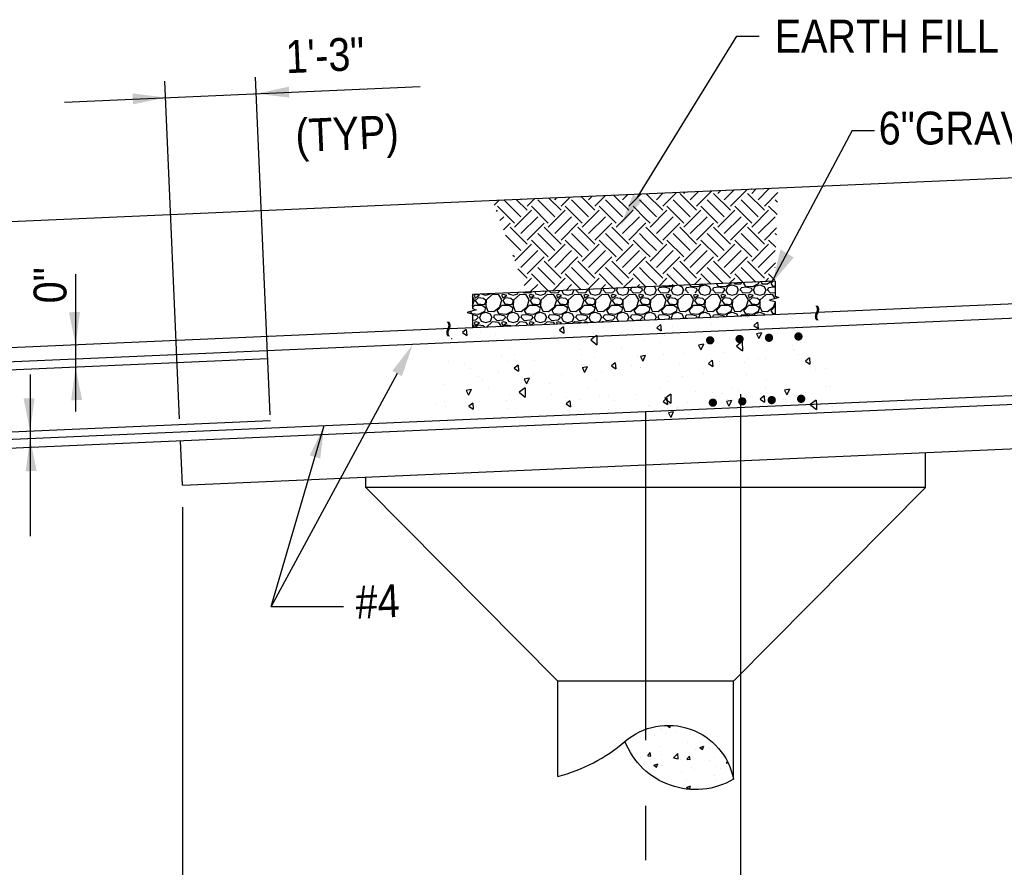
# Model space of a CAD drawing. Extents: x -485 to 3250, y 147 to 2833.
# Tile 6 of 34: x 428 to 787, y 610 to 919. Entities that reach past the tile are written whole.
import ezdxf

# ---------------------------------------------------------------- set-up
doc = ezdxf.new("R2010")
doc.units = 0
doc.header["$LTSCALE"] = 96
doc.header["$MEASUREMENT"] = 0
doc.linetypes.add('CENTER', pattern=[2, 1.25, -0.25, 0.25, -0.25])
doc.layers.get('0').update_dxf_attribs({"color": 2, "linetype": 'CONTINUOUS'})
for name, color, linetype in [('101', 1, 'CONTINUOUS'), ('102', 2, 'CONTINUOUS'), ('103', 2, 'CONTINUOUS'), ('104', 4, 'CONTINUOUS'), ('105', 5, 'CONTINUOUS'), ('TEXT', 2, 'CONTINUOUS')]:
    doc.layers.add(name, color=color, linetype=linetype)
doc.styles.add('SX-FRAC', font='SX-FRAC.shx', dxfattribs={"width": 0.9, "height": 1.322835})

# ---------------------------------------------------------------- blocks, each defined once
blk = doc.blocks.new('*X11')
at = {"color": 0}
for p, q in [((1273.86, 558.69), (1273.86, 558.69)), ((1274.33, 557.9), (1274.33, 557.9)), ((1276.42, 559.69), (1276.59, 559.76)), ((1276.42, 559.69), (1277.41, 559.02)), ((1277.41, 559.02), (1277.66, 559.74)), ((1285, 557.45), (1285, 557.45)), ((1263.96, 554.79), (1263.96, 554.79)), ((1266.83, 555.39), (1266.83, 555.39)), ((1271.83, 556.05), (1271.83, 556.05)), ((1275.62, 556.8), (1275.62, 556.8)), ((1279.41, 557.05), (1279.41, 557.05)), ((1263.23, 550.53), (1263.23, 550.53)), ((1273.62, 552.03), (1273.62, 552.03)), ((1283.89, 553.44), (1283.89, 553.44)), ((1286.78, 550.82), (1286.78, 550.82)), ((1288.36, 551.64), (1289.76, 552.17)), ((1288.36, 551.64), (1289.35, 550.97)), ((1289.35, 550.96), (1289.76, 552.17)), ((1291.78, 551.48), (1291.78, 551.48)), ((1266.57, 548.16), (1266.57, 548.16)), ((1269.29, 548.64), (1270.25, 549.79)), ((1269.29, 548.64), (1270.49, 548.54)), ((1270.49, 548.53), (1270.25, 549.79)), ((1270.43, 547.69), (1270.43, 547.69)), ((1271.59, 547.79), (1271.59, 547.79)), ((1274.15, 549.16), (1274.15, 549.16)), ((1278.7, 547.85), (1280.25, 549.48)), ((1278.7, 547.85), (1280.47, 547.58)), ((1280.47, 547.58), (1280.25, 549.48)), ((1281.11, 547.23), (1281.11, 547.23)), ((1283.26, 549.8), (1283.26, 549.8)), ((1283.63, 547.39), (1284.6, 548.53)), ((1283.63, 547.39), (1284.83, 547.28)), ((1283.64, 546.78), (1283.64, 546.78)), ((1284.83, 547.28), (1284.6, 548.53)), ((1291.79, 546.78), (1291.79, 546.78)), ((1293.75, 548.06), (1293.75, 548.06)), ((1297.98, 546.13), (1298.37, 546.6)), ((1271.55, 545.19), (1272.95, 545.72)), ((1271.55, 545.19), (1272.55, 544.51)), ((1272.55, 544.51), (1272.95, 545.72)), ((1273.37, 545.37), (1273.37, 545.37)), ((1274.65, 545), (1274.65, 545)), ((1281.51, 542.93), (1281.51, 542.93)), ((1285.33, 544.55), (1285.33, 544.55)), ((1286.52, 543.59), (1286.52, 543.59)), ((1294.1, 544.59), (1294.1, 544.59)), ((1296, 544.1), (1296, 544.1)), ((1297.98, 546.13), (1298.63, 546.07)), ((1283.4, 540.12), (1283.4, 540.12)), ((1293.5, 541.4), (1293.5, 541.4)), ((1294.1, 539.87), (1294.1, 539.87)), ((1282.43, 537.86), (1282.43, 537.86)), ((1283.49, 537.13), (1284.89, 537.67)), ((1283.49, 537.13), (1284.49, 536.46)), ((1284.49, 536.46), (1284.89, 537.67)), ((1287.81, 536.62), (1287.81, 536.62)), ((1288.83, 536.7), (1288.83, 536.7))]:
    blk.add_line(p, q, dxfattribs=at)
blk = doc.blocks.new('*X13')
at = {"color": 0}
for p, q in [((1252.85, 1764.51), (1256.74, 1768.4)), ((1265.23, 1762.97), (1259.67, 1768.53)), ((1262.91, 1766.84), (1264.82, 1768.75)), ((1265.23, 1764.51), (1269.68, 1768.96)), ((1277.6, 1762.97), (1271.53, 1769.04)), ((1275.28, 1766.84), (1277.76, 1769.32)), ((1277.6, 1764.51), (1282.62, 1769.53)), ((1289.98, 1762.97), (1283.79, 1769.16)), ((1285.34, 1769.16), (1285.85, 1769.67)), ((1287.66, 1766.84), (1290.7, 1769.88)), ((1289.98, 1764.51), (1295.56, 1770.09)), ((1302.35, 1762.97), (1296.17, 1769.16)), ((1297.71, 1769.16), (1298.79, 1770.23)), ((1300.03, 1766.84), (1303.64, 1770.45)), ((1302.35, 1764.51), (1308.49, 1770.66)), ((1314.73, 1762.97), (1308.54, 1769.16)), ((1310.09, 1770.7), (1310.06, 1770.73)), ((1310.09, 1769.16), (1311.73, 1770.8)), ((1312.41, 1766.84), (1316.58, 1771.01)), ((1314.73, 1764.51), (1319.63, 1769.42)), ((1216.07, 1764.85), (1217.92, 1766.7)), ((1225.79, 1760.65), (1219.66, 1766.78)), ((1228.11, 1762.97), (1224.1, 1766.97)), ((1225.79, 1766.84), (1226.01, 1767.06)), ((1228.11, 1764.51), (1230.86, 1767.27)), ((1238.16, 1760.65), (1231.97, 1766.84)), ((1240.48, 1762.97), (1235.96, 1767.49)), ((1238.16, 1766.84), (1238.95, 1767.62)), ((1240.48, 1764.51), (1243.8, 1767.83)), ((1250.53, 1760.65), (1244.35, 1766.84)), ((1252.85, 1762.97), (1247.82, 1768.01)), ((1250.53, 1766.84), (1251.88, 1768.19)), ((1262.91, 1760.65), (1256.72, 1766.84)), ((1271.37, 1764.56), (1269.1, 1766.84)), ((1287.66, 1760.65), (1281.47, 1766.84)), ((1300.03, 1760.65), (1293.84, 1766.84)), ((1312.41, 1760.65), (1306.22, 1766.84)), ((1319.51, 1765.92), (1318.59, 1766.84)), ((1216.91, 1762.6), (1217.28, 1762.97)), ((1223.47, 1758.33), (1217.28, 1764.51)), ((1223.47, 1756.78), (1229.65, 1762.97)), ((1235.84, 1758.33), (1229.65, 1764.51)), ((1235.84, 1756.78), (1242.03, 1762.97)), ((1248.21, 1758.33), (1242.03, 1764.51)), ((1248.21, 1756.78), (1254.4, 1762.97)), ((1260.59, 1758.33), (1254.4, 1764.51)), ((1260.59, 1756.78), (1266.78, 1762.97)), ((1271.37, 1759.92), (1266.78, 1764.51)), ((1275.28, 1760.65), (1271.37, 1764.56)), ((1272.96, 1756.78), (1279.15, 1762.97)), ((1285.34, 1758.33), (1279.15, 1764.51)), ((1285.34, 1756.78), (1291.52, 1762.97)), ((1297.71, 1758.33), (1291.52, 1764.51)), ((1297.71, 1756.78), (1303.9, 1762.97)), ((1310.09, 1758.33), (1303.9, 1764.51)), ((1310.09, 1756.78), (1316.27, 1762.97)), ((1319.35, 1761.44), (1316.27, 1764.51)), ((1218.17, 1759.22), (1219.6, 1760.65)), ((1219.43, 1755.84), (1221.92, 1758.33)), ((1225.79, 1754.46), (1231.97, 1760.65)), ((1228.11, 1752.14), (1234.29, 1758.33)), ((1238.16, 1754.46), (1244.35, 1760.65)), ((1240.48, 1752.14), (1246.67, 1758.33)), ((1250.53, 1754.46), (1256.72, 1760.65)), ((1252.85, 1752.14), (1259.04, 1758.33)), ((1262.91, 1754.46), (1269.1, 1760.65)), ((1265.23, 1752.14), (1271.37, 1758.28)), ((1272.96, 1758.33), (1271.37, 1759.92)), ((1271.37, 1758.28), (1271.42, 1758.33)), ((1275.28, 1754.46), (1281.47, 1760.65)), ((1277.6, 1752.14), (1283.79, 1758.33)), ((1287.66, 1754.46), (1293.84, 1760.65)), ((1289.98, 1752.14), (1296.17, 1758.33)), ((1300.03, 1754.46), (1306.22, 1760.65)), ((1302.35, 1752.14), (1308.54, 1758.33)), ((1312.41, 1754.46), (1318.59, 1760.65)), ((1228.11, 1750.59), (1221.92, 1756.78)), ((1238.16, 1748.27), (1231.97, 1754.46)), ((1240.48, 1750.59), (1234.29, 1756.78)), ((1250.53, 1748.27), (1244.35, 1754.46)), ((1252.85, 1750.59), (1246.67, 1756.78)), ((1262.91, 1748.27), (1256.72, 1754.46)), ((1265.23, 1750.59), (1259.04, 1756.78)), ((1271.37, 1752.18), (1269.1, 1754.46)), ((1277.6, 1750.59), (1271.42, 1756.78)), ((1287.66, 1748.27), (1281.47, 1754.46)), ((1289.98, 1750.59), (1283.79, 1756.78)), ((1300.03, 1748.27), (1293.84, 1754.46)), ((1302.35, 1750.59), (1296.17, 1756.78)), ((1312.41, 1748.27), (1306.22, 1754.46)), ((1314.73, 1750.59), (1308.54, 1756.78)), ((1314.73, 1752.14), (1319.18, 1756.59)), ((1319.08, 1753.97), (1318.59, 1754.46)), ((1225.79, 1748.27), (1220.15, 1753.91)), ((1223.63, 1744.57), (1229.65, 1750.59)), ((1235.84, 1745.95), (1229.65, 1752.14)), ((1235.84, 1744.41), (1242.03, 1750.59)), ((1248.21, 1745.95), (1242.03, 1752.14)), ((1248.21, 1744.41), (1254.4, 1750.59)), ((1260.59, 1745.95), (1254.4, 1752.14)), ((1260.59, 1744.41), (1266.78, 1750.59)), ((1271.37, 1747.54), (1266.78, 1752.14)), ((1275.28, 1748.27), (1271.37, 1752.18)), ((1272.96, 1744.41), (1279.15, 1750.59)), ((1285.34, 1745.95), (1279.15, 1752.14)), ((1285.34, 1744.41), (1291.52, 1750.59)), ((1297.71, 1745.95), (1291.52, 1752.14)), ((1297.71, 1744.41), (1303.9, 1750.59)), ((1310.09, 1745.95), (1303.9, 1752.14)), ((1310.09, 1744.41), (1316.27, 1750.59)), ((1318.92, 1749.49), (1316.27, 1752.14)), ((1225.79, 1742.09), (1231.97, 1748.27)), ((1238.16, 1742.09), (1244.35, 1748.27)), ((1250.53, 1742.09), (1256.72, 1748.27)), ((1262.91, 1742.09), (1269.1, 1748.27)), ((1272.96, 1745.95), (1271.37, 1747.54)), ((1275.28, 1742.09), (1281.47, 1748.27)), ((1287.66, 1742.09), (1293.84, 1748.27)), ((1300.03, 1742.09), (1306.22, 1748.27)), ((1312.41, 1742.09), (1318.59, 1748.27)), ((1223.47, 1745.95), (1222.91, 1746.51)), ((1228.11, 1739.77), (1234.29, 1745.95)), ((1240.48, 1738.22), (1234.29, 1744.41)), ((1240.48, 1739.77), (1246.67, 1745.95)), ((1252.85, 1738.22), (1246.67, 1744.41)), ((1252.85, 1739.77), (1259.04, 1745.95)), ((1265.23, 1738.22), (1259.04, 1744.41)), ((1265.23, 1739.77), (1271.37, 1745.91)), ((1271.37, 1745.91), (1271.42, 1745.95)), ((1277.6, 1738.22), (1271.42, 1744.41)), ((1277.6, 1739.77), (1283.79, 1745.95)), ((1289.98, 1738.22), (1283.79, 1744.41)), ((1289.98, 1739.77), (1296.17, 1745.95)), ((1302.35, 1738.22), (1296.17, 1744.41)), ((1302.35, 1739.77), (1308.54, 1745.95)), ((1314.73, 1738.22), (1308.54, 1744.41)), ((1314.73, 1739.77), (1318.72, 1743.76)), ((1228.11, 1738.22), (1224.75, 1741.58)), ((1235.84, 1733.58), (1229.65, 1739.77)), ((1238.16, 1735.9), (1231.97, 1742.09)), ((1247.81, 1733.98), (1242.03, 1739.77)), ((1250.53, 1735.9), (1244.35, 1742.09)), ((1259.67, 1734.5), (1254.4, 1739.77)), ((1262.91, 1735.9), (1256.72, 1742.09)), ((1271.37, 1735.17), (1266.78, 1739.77)), ((1271.37, 1739.81), (1269.1, 1742.09)), ((1275.28, 1735.9), (1271.37, 1739.81)), ((1283.39, 1735.53), (1279.15, 1739.77)), ((1287.66, 1735.9), (1281.47, 1742.09)), ((1295.24, 1736.05), (1291.52, 1739.77)), ((1299.69, 1736.24), (1293.84, 1742.09)), ((1307.1, 1736.57), (1303.9, 1739.77)), ((1311.54, 1736.76), (1306.22, 1742.09)), ((1318.5, 1737.54), (1316.27, 1739.77)), ((1318.66, 1742.02), (1318.59, 1742.09)), ((1226.99, 1735.56), (1229.65, 1738.22)), ((1237.33, 1733.52), (1242.03, 1738.22)), ((1250.27, 1734.09), (1254.4, 1738.22)), ((1263.21, 1734.65), (1266.78, 1738.22)), ((1276.15, 1735.22), (1279.15, 1738.22)), ((1289.09, 1735.78), (1291.52, 1738.22)), ((1302.03, 1736.35), (1303.9, 1738.22)), ((1314.96, 1736.91), (1316.27, 1738.22)), ((1229.24, 1733.17), (1231.97, 1735.9)), ((1234.09, 1733.38), (1234.29, 1733.58)), ((1242.18, 1733.73), (1244.35, 1735.9)), ((1255.12, 1734.3), (1256.72, 1735.9)), ((1268.06, 1734.86), (1269.1, 1735.9)), ((1271.53, 1735.01), (1271.37, 1735.17)), ((1281, 1735.43), (1281.47, 1735.9))]:
    blk.add_line(p, q, dxfattribs=at)
blk = doc.blocks.new('*X19')
at = {"color": 0}
for p, q in [((1256.88, 737.52), (1256.88, 737.52)), ((1273.95, 737.41), (1272.57, 736.25)), ((1273.95, 737.41), (1274.15, 735.17)), ((1292.28, 739.5), (1292.28, 739.5)), ((1292.69, 737.98), (1292.69, 737.98)), ((1305.56, 740.08), (1305.56, 740.08)), ((1307.06, 739.13), (1307.06, 739.13)), ((1309.4, 738.28), (1308.02, 737.12)), ((1308.02, 737.12), (1309.59, 736.04)), ((1309.4, 738.28), (1309.59, 736.04)), ((1315.24, 736.93), (1315.24, 736.93)), ((1321.48, 740.34), (1321.48, 740.34)), ((1203.06, 735.66), (1201.68, 734.51)), ((1201.68, 734.51), (1203.25, 733.42)), ((1203.06, 735.66), (1203.25, 733.42)), ((1208.2, 734.96), (1208.2, 734.96)), ((1213.84, 733.74), (1213.84, 733.74)), ((1214.83, 736.41), (1214.85, 736.36)), ((1214.88, 736.41), (1214.85, 736.36)), ((1235.1, 733.24), (1235.1, 733.24)), ((1238.5, 736.54), (1237.13, 735.38)), ((1237.13, 735.38), (1238.7, 734.29)), ((1238.5, 736.54), (1238.7, 734.29)), ((1249.48, 734.39), (1249.48, 734.39)), ((1250.69, 733.43), (1249.68, 732.69)), ((1250.69, 733.43), (1250.71, 732.73)), ((1253.04, 736.46), (1253.04, 736.46)), ((1263.9, 735.61), (1263.9, 735.61)), ((1272.57, 736.25), (1274.15, 735.16)), ((1275.25, 733.36), (1275.25, 733.36)), ((1276.05, 734.21), (1276.05, 734.21)), ((1278.27, 736.76), (1278.27, 736.76)), ((1310.8, 734.36), (1309.03, 734.01)), ((1309.03, 734.01), (1309.89, 732.3)), ((1310.8, 734.36), (1309.89, 732.3)), ((1316.6, 734.3), (1316.6, 734.3)), ((1323.93, 735.92), (1323.93, 735.92)), ((1197.59, 732.32), (1197.63, 732.29)), ((1197.62, 732.43), (1197.62, 732.29)), ((1206.31, 730.87), (1206.31, 730.87)), ((1220.68, 732.03), (1220.68, 732.03)), ((1226.57, 730.8), (1226.57, 730.8)), ((1236.88, 731.71), (1236.88, 731.71)), ((1249.68, 732.69), (1248.51, 731.83)), ((1248.51, 731.83), (1250.76, 730.05)), ((1250.71, 732.73), (1250.76, 730.05)), ((1267.93, 731.74), (1267.93, 731.74)), ((1273.66, 730.75), (1273.66, 730.75)), ((1289.6, 730.24), (1287.83, 729.89)), ((1287.83, 729.89), (1288.68, 728.18)), ((1289.6, 730.24), (1288.68, 728.18)), ((1299.08, 732.18), (1299.08, 732.18)), ((1303.83, 731.19), (1301.65, 729.6)), ((1302.45, 733.12), (1302.45, 733.12)), ((1303.83, 731.19), (1303.9, 727.82)), ((1197.64, 728.68), (1197.64, 728.68)), ((1219.25, 729.18), (1219.25, 729.18)), ((1220.65, 726.42), (1220.65, 726.42)), ((1244.87, 728.39), (1244.87, 728.39)), ((1245.08, 726.67), (1245.08, 726.67)), ((1259.84, 729.14), (1259.84, 729.14)), ((1268.4, 726.12), (1266.63, 725.77)), ((1268.4, 726.12), (1267.48, 724.06)), ((1275.13, 726.38), (1275.13, 726.38)), ((1282.85, 726.89), (1282.85, 726.89)), ((1293.76, 729.24), (1293.76, 729.24)), ((1297.16, 727.34), (1297.16, 727.34)), ((1301.65, 729.6), (1303.9, 727.82)), ((1312.69, 728.02), (1312.69, 728.02)), ((1322.04, 729.61), (1322.04, 729.61)), ((1322.43, 728.45), (1322.43, 728.45)), ((1324.27, 726.4), (1324.27, 726.4)), ((1196.4, 724.11), (1196.4, 724.11)), ((1202.57, 723.21), (1202.57, 723.21)), ((1216.07, 726.02), (1216.07, 726.02)), ((1218.1, 723.89), (1218.1, 723.89)), ((1221.96, 722.65), (1220.58, 721.49)), ((1221.96, 722.65), (1222.15, 720.41)), ((1227.84, 724.32), (1227.84, 724.32)), ((1243.68, 724.39), (1243.68, 724.39)), ((1249.87, 725.28), (1249.87, 725.28)), ((1257.4, 723.52), (1256.03, 722.37)), ((1257.4, 723.52), (1257.6, 721.28)), ((1263.45, 722.52), (1263.45, 722.52)), ((1265.39, 725.96), (1265.39, 725.96)), ((1266.63, 725.77), (1267.48, 724.06)), ((1281.06, 722.82), (1281.06, 722.82)), ((1292.85, 724.39), (1291.47, 723.24)), ((1291.47, 723.24), (1293.05, 722.15)), ((1292.85, 724.39), (1293.05, 722.15)), ((1295.48, 724.03), (1295.48, 724.03)), ((1304.8, 723.46), (1304.8, 723.46)), ((1305.88, 724.86), (1305.88, 724.86)), ((1309.85, 725.18), (1309.85, 725.18)), ((1312.12, 725.08), (1312.12, 725.08)), ((1328.3, 725.26), (1326.92, 724.11)), ((1326.92, 724.11), (1328.49, 723.02)), ((1328.3, 725.26), (1328.49, 723.02)), ((1204.45, 721.36), (1204.45, 721.36)), ((1214.77, 719.95), (1214.77, 719.95)), ((1220.58, 721.49), (1222.15, 720.41)), ((1227.45, 719.1), (1227.45, 719.1)), ((1237.89, 719.29), (1237.89, 719.29)), ((1247.19, 721.99), (1245.42, 721.65)), ((1245.43, 721.65), (1246.28, 719.94)), ((1247.19, 721.99), (1246.28, 719.94)), ((1252.26, 720.45), (1252.26, 720.45)), ((1256.03, 722.36), (1257.6, 721.28)), ((1256.12, 720.89), (1256.12, 720.89)), ((1266.65, 721.82), (1266.65, 721.82)), ((1266.68, 721.66), (1266.68, 721.66)), ((1289.65, 719.57), (1289.65, 719.57)), ((1305.24, 719.17), (1305.24, 719.17)), ((1328.85, 722.29), (1328.85, 722.29)), ((1330.64, 720.95), (1330.64, 720.95)), ((1334.03, 721.54), (1334.03, 721.54)), ((1194.68, 715.71), (1194.68, 715.71)), ((1207.44, 718.33), (1207.44, 718.33)), ((1209.1, 716.93), (1209.1, 716.93)), ((1223.47, 718.08), (1223.47, 718.08)), ((1225.99, 717.87), (1224.22, 717.53)), ((1224.22, 717.53), (1225.07, 715.82)), ((1225.99, 717.87), (1225.07, 715.82)), ((1233.28, 715.83), (1233.28, 715.83)), ((1250.49, 717.07), (1250.49, 717.07)), ((1276.45, 716.81), (1276.45, 716.81)), ((1281.96, 718.39), (1281.96, 718.39)), ((1312.69, 717.54), (1312.69, 717.54)), ((1204.79, 713.75), (1203.02, 713.41)), ((1203.02, 713.41), (1203.87, 711.69)), ((1204.79, 713.75), (1203.87, 711.7)), ((1211.25, 714.04), (1211.25, 714.04)), ((1218.86, 712.07), (1218.86, 712.07)), ((1224.54, 714.3), (1222.36, 712.71)), ((1222.36, 712.7), (1224.61, 710.92)), ((1224.54, 714.3), (1224.61, 710.93)), ((1234.26, 711.78), (1234.26, 711.78)), ((1247.65, 714.44), (1247.65, 714.44)), ((1251.64, 711.67), (1251.64, 711.67)), ((1264.88, 711.89), (1264.88, 711.89)), ((1273.45, 714.5), (1273.45, 714.5)), ((1277.68, 712.06), (1275.5, 710.47)), ((1277.68, 712.06), (1277.75, 708.69)), ((1286.91, 712.85), (1286.91, 712.85)), ((1293, 712.61), (1293, 712.61)), ((1296.46, 712.25), (1296.46, 712.25)), ((1300.32, 714.23), (1300.32, 714.23)), ((1302.44, 713.53), (1302.44, 713.53)), ((1312.18, 713.95), (1312.18, 713.95)), ((1321.02, 713.81), (1319.26, 713.47)), ((1319.26, 713.47), (1320.11, 711.76)), ((1321.02, 713.81), (1320.11, 711.76)), ((1327.06, 712.45), (1327.06, 712.45)), ((1334.21, 714.91), (1334.21, 714.91)), ((1335.65, 714.97), (1335.65, 714.97)), ((1192.32, 708.72), (1192.32, 708.72)), ((1195.09, 709.28), (1195.09, 709.28)), ((1202.96, 709.11), (1202.96, 709.11)), ((1205.41, 708.77), (1204.03, 707.61)), ((1205.41, 708.77), (1205.61, 706.53)), ((1207.85, 709.4), (1207.85, 709.4)), ((1217.59, 709.82), (1217.59, 709.82)), ((1240.86, 709.64), (1239.48, 708.48)), ((1239.48, 708.48), (1241.05, 707.4)), ((1239.62, 710.78), (1239.62, 710.78)), ((1240.86, 709.64), (1241.05, 707.4)), ((1244.32, 710.05), (1244.32, 710.05)), ((1255.14, 711.46), (1255.14, 711.46)), ((1257.29, 709.75), (1257.29, 709.75)), ((1276.3, 710.51), (1274.93, 709.35)), ((1274.93, 709.35), (1276.5, 708.27)), ((1275.5, 710.47), (1277.75, 708.69)), ((1276.3, 710.51), (1276.5, 708.27)), ((1283.84, 708.87), (1283.84, 708.87)), ((1299.82, 709.69), (1298.05, 709.35)), ((1298.05, 709.35), (1298.9, 707.64)), ((1298.26, 710.08), (1298.26, 710.08)), ((1299.82, 709.69), (1298.9, 707.64)), ((1311.75, 711.38), (1310.37, 710.22)), ((1310.37, 710.22), (1311.95, 709.14)), ((1311.75, 711.38), (1311.95, 709.14)), ((1312.64, 711.24), (1312.64, 711.24)), ((1318.83, 710.11), (1318.83, 710.11)), ((1319.49, 710.22), (1319.49, 710.22)), ((1330.82, 709.83), (1328.64, 708.24)), ((1328.64, 708.24), (1328.86, 708.06)), ((1330.82, 709.83), (1330.85, 708.15)), ((1330.85, 708.15), (1330.89, 706.46)), ((1195.64, 707.48), (1195.64, 707.48)), ((1204.03, 707.61), (1205.61, 706.52)), ((1218.05, 706.72), (1218.05, 706.72)), ((1221.47, 704.98), (1221.47, 704.98)), ((1240.68, 705.35), (1240.68, 705.35)), ((1255.05, 706.5), (1255.05, 706.5)), ((1269.47, 707.71), (1269.47, 707.71)), ((1270.15, 707.55), (1270.15, 707.55)), ((1278.62, 705.57), (1276.85, 705.23)), ((1276.85, 705.23), (1277.7, 703.51)), ((1278.62, 705.57), (1277.7, 703.52)), ((1280.25, 707.18), (1280.25, 707.18)), ((1303.26, 704.93), (1303.26, 704.93)), ((1308.02, 705.23), (1308.02, 705.23)), ((1328.86, 708.06), (1330.89, 706.46)), ((1336.82, 707.59), (1336.82, 707.59)), ((1337.2, 705.95), (1337.2, 705.95)), ((1197.46, 701.76), (1197.46, 701.76)), ((1201.89, 701.96), (1201.89, 701.96)), ((1211.88, 702.98), (1211.88, 702.98)), ((1226.26, 704.13), (1226.26, 704.13)), ((1241.06, 704.46), (1241.06, 704.46)), ((1264.09, 702.43), (1264.09, 702.43)), ((1279.23, 702.86), (1279.23, 702.86)), ((1288.52, 703.39), (1288.52, 703.39))]:
    blk.add_line(p, q, dxfattribs=at)
blk = doc.blocks.new('*X33')
at = {"color": 0}
for p, q in [((1196.97, 729.74), (1196.3, 729)), ((1197.79, 729.78), (1198.29, 728.6)), ((1201.7, 728.6), (1202.19, 729.97)), ((1202.9, 730), (1202.9, 730)), ((1204, 728.82), (1202.91, 730)), ((1207.2, 730), (1206.3, 729)), ((1207.2, 730), (1207.16, 730.19)), ((1207.69, 730), (1208.29, 728.6)), ((1207.8, 730), (1207.89, 730.22)), ((1211.7, 728.6), (1212.2, 730)), ((1212.01, 730.4), (1212.2, 730)), ((1212.9, 730), (1213.07, 730.45)), ((1214, 728.82), (1212.9, 730.02)), ((1217.2, 730), (1216.3, 729)), ((1217.1, 730.5), (1216.69, 730.61)), ((1217.2, 730), (1217.1, 730.5)), ((1217.69, 730), (1218.29, 728.6)), ((1217.8, 730), (1218.08, 730.67)), ((1221.7, 728.6), (1222.2, 730)), ((1221.82, 730.83), (1222.2, 730)), ((1222.9, 730), (1223.2, 730.8)), ((1224, 728.82), (1222.9, 730.02)), ((1224.73, 730.96), (1223.2, 730.8)), ((1227.1, 730.5), (1225.2, 730.98)), ((1227.2, 730), (1226.3, 729)), ((1227.2, 730), (1227.1, 730.5)), ((1227.69, 730), (1228.29, 728.6)), ((1227.8, 730), (1228.27, 731.11)), ((1231.62, 731.26), (1232.2, 730)), ((1231.7, 728.6), (1232.2, 730)), ((1232.9, 730), (1233.2, 730.8)), ((1234, 728.82), (1232.9, 730.02)), ((1235.1, 731), (1233.2, 730.8)), ((1234.91, 731.3), (1234.85, 731.4)), ((1237.4, 731.11), (1234.9, 731.31)), ((1237.1, 730.5), (1235.1, 731)), ((1237.2, 730), (1236.3, 729)), ((1237.2, 730), (1237.1, 730.5)), ((1238.25, 731.55), (1237.4, 731.1)), ((1237.69, 730), (1238.29, 728.6)), ((1237.8, 730), (1238.4, 731.4)), ((1238.4, 731.4), (1238.97, 731.58)), ((1240.66, 731.65), (1241.6, 731.3)), ((1241.6, 731.3), (1242.2, 730)), ((1241.7, 728.6), (1242.2, 730)), ((1242.9, 730), (1243.2, 730.8)), ((1244, 728.82), (1242.9, 730.02)), ((1245.1, 731), (1243.2, 730.8)), ((1244.91, 731.3), (1244.6, 731.82)), ((1247.4, 731.11), (1244.9, 731.31)), ((1247.1, 730.5), (1245.1, 731)), ((1247.2, 730), (1246.3, 729)), ((1247.2, 730), (1247.1, 730.5)), ((1249.16, 732.02), (1247.4, 731.1)), ((1247.69, 730), (1248.29, 728.6)), ((1247.8, 730), (1248.4, 731.4)), ((1248.4, 731.4), (1250, 731.9)), ((1250, 731.9), (1251.6, 731.3)), ((1251.6, 731.3), (1252.2, 730)), ((1251.7, 728.6), (1252.2, 730)), ((1252.9, 730), (1253.2, 730.8)), ((1254, 728.82), (1252.9, 730.02)), ((1255.1, 731), (1253.2, 730.8)), ((1254.91, 731.3), (1254.36, 732.25)), ((1257.4, 731.11), (1254.9, 731.31)), ((1257.1, 730.5), (1255.1, 731)), ((1257.2, 730), (1256.3, 729)), ((1257.2, 730), (1257.1, 730.5)), ((1259.5, 732.2), (1257.4, 731.1)), ((1257.69, 730), (1258.29, 728.6)), ((1257.8, 730), (1258.4, 731.4)), ((1258.4, 731.4), (1260, 731.9)), ((1259.58, 732.48), (1259.5, 732.2)), ((1260, 731.9), (1261.6, 731.3)), ((1260.7, 732.53), (1260.79, 732.32)), ((1260.8, 732.3), (1262.9, 732.2)), ((1261.6, 731.3), (1262.2, 730)), ((1261.7, 728.6), (1262.2, 730)), ((1262.9, 732.2), (1263.49, 732.65)), ((1262.9, 730), (1263.2, 730.8)), ((1264, 728.82), (1262.9, 730.02)), ((1265.1, 731), (1263.2, 730.8)), ((1264.2, 732.5), (1264.36, 732.69)), ((1264.91, 731.3), (1264.21, 732.5)), ((1267.4, 731.11), (1264.9, 731.31)), ((1267.1, 730.5), (1265.1, 731)), ((1267.2, 730), (1266.3, 729)), ((1267.2, 730), (1267.1, 730.5)), ((1269.5, 732.2), (1267.4, 731.1)), ((1267.69, 730), (1268.29, 728.6)), ((1267.8, 730), (1268.4, 731.4)), ((1268.4, 731.4), (1270, 731.9)), ((1269.71, 732.92), (1269.5, 732.2)), ((1270, 731.9), (1271.6, 731.3)), ((1270.52, 732.96), (1270.79, 732.32)), ((1270.8, 732.3), (1272.9, 732.2)), ((1271.6, 731.3), (1272.2, 730)), ((1271.7, 728.6), (1272.2, 730)), ((1272.9, 732.2), (1274.09, 733.11)), ((1272.9, 730), (1273.2, 730.8)), ((1274, 728.82), (1272.9, 730.02)), ((1275.1, 731), (1273.2, 730.8)), ((1274.2, 732.5), (1274.77, 733.14)), ((1274.91, 731.3), (1274.21, 732.5)), ((1275.61, 731.25), (1274.9, 731.31)), ((1275.61, 730.87), (1275.1, 731)), ((1165.91, 726.4), (1165.2, 727.58)), ((1165.2, 724.2), (1165.9, 726.4)), ((1166.5, 728.4), (1165.8, 728.1)), ((1165.8, 728.1), (1166.2, 727.1)), ((1166.2, 727.1), (1167.7, 728)), ((1167.2, 727.2), (1166.2, 726.2)), ((1166.2, 726.2), (1167, 725)), ((1167.7, 728), (1166.5, 728.4)), ((1169.2, 726.9), (1167.2, 727.2)), ((1168.6, 728.51), (1170, 728.1)), ((1170.01, 726.19), (1169.21, 726.89)), ((1170, 728.1), (1171.7, 728.6)), ((1170.1, 726.3), (1170, 724.2)), ((1170, 725.6), (1170, 726.2)), ((1172.4, 728.4), (1170.1, 726.3)), ((1171.7, 728.6), (1171.71, 728.64)), ((1174.8, 728.2), (1172.4, 728.4)), ((1175.91, 726.4), (1174.81, 728.2)), ((1175.1, 723.9), (1175.9, 726.4)), ((1176.5, 728.4), (1175.8, 728.1)), ((1175.8, 728.1), (1176.2, 727.1)), ((1176.2, 727.1), (1177.7, 728)), ((1177.2, 727.2), (1176.2, 726.2)), ((1176.2, 726.2), (1177, 725)), ((1177.7, 728), (1176.5, 728.4)), ((1179.2, 726.9), (1177.2, 727.2)), ((1178.16, 728.92), (1178.29, 728.6)), ((1178.3, 728.6), (1180, 728.1)), ((1180.01, 726.19), (1179.21, 726.89)), ((1180, 728.1), (1181.7, 728.6)), ((1180.1, 726.3), (1180, 724.2)), ((1180, 725.6), (1180, 726.2)), ((1182.4, 728.4), (1180.1, 726.3)), ((1181.7, 728.6), (1181.87, 729.09)), ((1184.8, 728.2), (1182.4, 728.4)), ((1184, 728.82), (1183.68, 729.16)), ((1186.3, 729), (1184, 728.8)), ((1185.91, 726.4), (1184.81, 728.2)), ((1185.1, 723.9), (1185.9, 726.4)), ((1186.5, 728.4), (1185.8, 728.1)), ((1185.8, 728.1), (1186.2, 727.1)), ((1186.2, 727.1), (1187.7, 728)), ((1187.2, 727.2), (1186.2, 726.2)), ((1186.2, 726.2), (1187, 725)), ((1186.56, 729.29), (1186.3, 729)), ((1187.7, 728), (1186.5, 728.4)), ((1189.2, 726.9), (1187.2, 727.2)), ((1187.97, 729.35), (1188.29, 728.6)), ((1188.3, 728.6), (1190, 728.1)), ((1190.01, 726.19), (1189.21, 726.89)), ((1190, 728.1), (1191.7, 728.6)), ((1190.1, 726.3), (1190, 724.2)), ((1190, 725.6), (1190, 726.2)), ((1192.4, 728.4), (1190.1, 726.3)), ((1191.7, 728.6), (1192.03, 729.53)), ((1194.8, 728.2), (1192.4, 728.4)), ((1194, 728.82), (1193.3, 729.58)), ((1196.3, 729), (1194, 728.8)), ((1195.91, 726.4), (1194.81, 728.2)), ((1195.1, 723.9), (1195.9, 726.4)), ((1196.5, 728.4), (1195.8, 728.1)), ((1195.8, 728.1), (1196.2, 727.1)), ((1196.2, 727.1), (1197.7, 728)), ((1197.2, 727.2), (1196.2, 726.2)), ((1196.2, 726.2), (1197, 725)), ((1197.7, 728), (1196.5, 728.4)), ((1199.2, 726.9), (1197.2, 727.2)), ((1198.3, 728.6), (1200, 728.1)), ((1200.01, 726.19), (1199.21, 726.89)), ((1200, 728.1), (1201.7, 728.6)), ((1200.1, 726.3), (1200, 724.2)), ((1200, 725.6), (1200, 726.2)), ((1202.4, 728.4), (1200.1, 726.3)), ((1204.8, 728.2), (1202.4, 728.4)), ((1206.3, 729), (1204, 728.8)), ((1205.91, 726.4), (1204.81, 728.2)), ((1205.1, 723.9), (1205.9, 726.4)), ((1206.5, 728.4), (1205.8, 728.1)), ((1205.8, 728.1), (1206.2, 727.1)), ((1206.2, 727.1), (1207.7, 728)), ((1207.2, 727.2), (1206.2, 726.2)), ((1206.2, 726.2), (1207, 725)), ((1207.7, 728), (1206.5, 728.4)), ((1209.2, 726.9), (1207.2, 727.2)), ((1208.3, 728.6), (1210, 728.1)), ((1210.01, 726.19), (1209.21, 726.89)), ((1210, 728.1), (1211.7, 728.6)), ((1210.1, 726.3), (1210, 724.2)), ((1210, 725.6), (1210, 726.2)), ((1212.4, 728.4), (1210.1, 726.3)), ((1214.8, 728.2), (1212.4, 728.4)), ((1216.3, 729), (1214, 728.8)), ((1215.91, 726.4), (1214.81, 728.2)), ((1215.1, 723.9), (1215.9, 726.4)), ((1216.5, 728.4), (1215.8, 728.1)), ((1215.8, 728.1), (1216.2, 727.1)), ((1216.2, 727.1), (1217.7, 728)), ((1217.2, 727.2), (1216.2, 726.2)), ((1216.2, 726.2), (1217, 725)), ((1217.7, 728), (1216.5, 728.4)), ((1219.2, 726.9), (1217.2, 727.2)), ((1218.3, 728.6), (1220, 728.1)), ((1220.01, 726.19), (1219.21, 726.89)), ((1220, 728.1), (1221.7, 728.6)), ((1220.1, 726.3), (1220, 724.2)), ((1220, 725.6), (1220, 726.2)), ((1222.4, 728.4), (1220.1, 726.3)), ((1224.8, 728.2), (1222.4, 728.4)), ((1226.3, 729), (1224, 728.8)), ((1225.91, 726.4), (1224.81, 728.2)), ((1225.1, 723.9), (1225.9, 726.4)), ((1226.5, 728.4), (1225.8, 728.1)), ((1225.8, 728.1), (1226.2, 727.1)), ((1226.2, 727.1), (1227.7, 728)), ((1227.2, 727.2), (1226.2, 726.2)), ((1226.2, 726.2), (1227, 725)), ((1227.7, 728), (1226.5, 728.4)), ((1229.2, 726.9), (1227.2, 727.2)), ((1228.3, 728.6), (1230, 728.1)), ((1230.01, 726.19), (1229.21, 726.89)), ((1230, 728.1), (1231.7, 728.6)), ((1230.1, 726.3), (1230, 724.2)), ((1230, 725.6), (1230, 726.2)), ((1232.4, 728.4), (1230.1, 726.3)), ((1234.8, 728.2), (1232.4, 728.4)), ((1236.3, 729), (1234, 728.8)), ((1235.91, 726.4), (1234.81, 728.2)), ((1235.1, 723.9), (1235.9, 726.4)), ((1236.5, 728.4), (1235.8, 728.1)), ((1235.8, 728.1), (1236.2, 727.1)), ((1236.2, 727.1), (1237.7, 728)), ((1237.2, 727.2), (1236.2, 726.2)), ((1236.2, 726.2), (1237, 725)), ((1237.7, 728), (1236.5, 728.4)), ((1239.2, 726.9), (1237.2, 727.2)), ((1238.3, 728.6), (1240, 728.1)), ((1240.01, 726.19), (1239.21, 726.89)), ((1240, 728.1), (1241.7, 728.6)), ((1240.1, 726.3), (1240, 724.2)), ((1240, 725.6), (1240, 726.2)), ((1242.4, 728.4), (1240.1, 726.3)), ((1244.8, 728.2), (1242.4, 728.4)), ((1245.91, 726.4), (1244.81, 728.2)), ((1245.1, 723.9), (1245.9, 726.4)), ((1246.5, 728.4), (1245.8, 728.1)), ((1245.8, 728.1), (1246.2, 727.1)), ((1246.2, 727.1), (1247.7, 728)), ((1247.2, 727.2), (1246.2, 726.2)), ((1246.2, 726.2), (1247, 725)), ((1247.7, 728), (1246.5, 728.4)), ((1249.2, 726.9), (1247.2, 727.2)), ((1248.3, 728.6), (1250, 728.1)), ((1250.01, 726.19), (1249.21, 726.89)), ((1250, 728.1), (1251.7, 728.6)), ((1250.1, 726.3), (1250, 724.2)), ((1250, 725.6), (1250, 726.2)), ((1252.4, 728.4), (1250.1, 726.3)), ((1254.8, 728.2), (1252.4, 728.4)), ((1256.3, 729), (1254, 728.8)), ((1255.91, 726.4), (1254.81, 728.2)), ((1255.1, 723.9), (1255.9, 726.4)), ((1256.5, 728.4), (1255.8, 728.1)), ((1255.8, 728.1), (1256.2, 727.1)), ((1256.2, 727.1), (1257.7, 728)), ((1257.2, 727.2), (1256.2, 726.2)), ((1256.2, 726.2), (1257, 725)), ((1257.7, 728), (1256.5, 728.4)), ((1259.2, 726.9), (1257.2, 727.2)), ((1258.3, 728.6), (1260, 728.1)), ((1260.01, 726.19), (1259.21, 726.89)), ((1260, 728.1), (1261.7, 728.6)), ((1260.1, 726.3), (1260, 724.2)), ((1260, 725.6), (1260, 726.2)), ((1262.4, 728.4), (1260.1, 726.3)), ((1264.8, 728.2), (1262.4, 728.4)), ((1266.3, 729), (1264, 728.8)), ((1265.91, 726.4), (1264.81, 728.2)), ((1265.1, 723.9), (1265.9, 726.4)), ((1266.5, 728.4), (1265.8, 728.1)), ((1265.8, 728.1), (1266.2, 727.1)), ((1266.2, 727.1), (1267.7, 728)), ((1267.2, 727.2), (1266.2, 726.2)), ((1266.2, 726.2), (1267, 725)), ((1267.7, 728), (1266.5, 728.4)), ((1269.2, 726.9), (1267.2, 727.2)), ((1268.3, 728.6), (1270, 728.1)), ((1270.01, 726.19), (1269.21, 726.89)), ((1270, 728.1), (1271.7, 728.6)), ((1270.1, 726.3), (1270, 724.2)), ((1270, 725.6), (1270, 726.2)), ((1272.4, 728.4), (1270.1, 726.3)), ((1274.8, 728.2), (1272.4, 728.4)), ((1275.61, 728.94), (1274, 728.8)), ((1275.63, 726.87), (1274.81, 728.2)), ((1276, 727.6), (1276.2, 727.1)), ((1276.2, 727.1), (1276.63, 727.36)), ((1165.2, 723.61), (1166, 724.5)), ((1166, 724.5), (1168.6, 724.5)), ((1167, 725), (1169.5, 724.7)), ((1168.6, 724.51), (1169.9, 723.61)), ((1169.5, 724.7), (1170, 725.6)), ((1169.9, 723.6), (1169.5, 722.2)), ((1169.99, 724.21), (1170.79, 722.31)), ((1172.9, 722.2), (1175.1, 723.9)), ((1174.2, 722.5), (1176, 724.5)), ((1174.91, 721.3), (1174.21, 722.5)), ((1176, 724.5), (1178.6, 724.5)), ((1177, 725), (1179.5, 724.7)), ((1178.6, 724.51), (1179.9, 723.61)), ((1179.5, 724.7), (1180, 725.6)), ((1179.9, 723.6), (1179.5, 722.2)), ((1179.99, 724.21), (1180.79, 722.31)), ((1182.9, 722.2), (1185.1, 723.9)), ((1184.2, 722.5), (1186, 724.5)), ((1184.91, 721.3), (1184.21, 722.5)), ((1186, 724.5), (1188.6, 724.5)), ((1187, 725), (1189.5, 724.7)), ((1188.6, 724.51), (1189.9, 723.61)), ((1189.5, 724.7), (1190, 725.6)), ((1189.9, 723.6), (1189.5, 722.2)), ((1189.99, 724.21), (1190.79, 722.31)), ((1192.9, 722.2), (1195.1, 723.9)), ((1194.2, 722.5), (1196, 724.5)), ((1194.91, 721.3), (1194.21, 722.5)), ((1196, 724.5), (1198.6, 724.5)), ((1197, 725), (1199.5, 724.7)), ((1198.6, 724.51), (1199.9, 723.61)), ((1199.5, 724.7), (1200, 725.6)), ((1199.9, 723.6), (1199.5, 722.2)), ((1199.99, 724.21), (1200.79, 722.31)), ((1202.9, 722.2), (1205.1, 723.9)), ((1204.2, 722.5), (1206, 724.5)), ((1204.91, 721.3), (1204.21, 722.5)), ((1206, 724.5), (1208.6, 724.5)), ((1207, 725), (1209.5, 724.7)), ((1208.6, 724.51), (1209.9, 723.61)), ((1209.5, 724.7), (1210, 725.6)), ((1209.9, 723.6), (1209.5, 722.2)), ((1209.99, 724.21), (1210.79, 722.31)), ((1212.9, 722.2), (1215.1, 723.9)), ((1214.2, 722.5), (1216, 724.5)), ((1214.91, 721.3), (1214.21, 722.5)), ((1216, 724.5), (1218.6, 724.5)), ((1217, 725), (1219.5, 724.7)), ((1218.6, 724.51), (1219.9, 723.61)), ((1219.5, 724.7), (1220, 725.6)), ((1219.9, 723.6), (1219.5, 722.2)), ((1219.99, 724.22), (1220.79, 722.32)), ((1222.9, 722.2), (1225.1, 723.9)), ((1224.2, 722.5), (1226, 724.5)), ((1224.91, 721.3), (1224.21, 722.5)), ((1226, 724.5), (1228.6, 724.5)), ((1227, 725), (1229.5, 724.7)), ((1228.6, 724.51), (1229.9, 723.61)), ((1229.5, 724.7), (1230, 725.6)), ((1229.9, 723.6), (1229.5, 722.2)), ((1229.99, 724.22), (1230.79, 722.32)), ((1232.9, 722.2), (1235.1, 723.9)), ((1234.2, 722.5), (1236, 724.5)), ((1234.91, 721.3), (1234.21, 722.5)), ((1236, 724.5), (1238.6, 724.5)), ((1237, 725), (1239.5, 724.7)), ((1238.6, 724.51), (1239.9, 723.61)), ((1239.5, 724.7), (1240, 725.6)), ((1239.9, 723.6), (1239.5, 722.2)), ((1239.99, 724.22), (1240.79, 722.32)), ((1242.9, 722.2), (1245.1, 723.9)), ((1244.2, 722.5), (1246, 724.5)), ((1244.91, 721.3), (1244.21, 722.5)), ((1246, 724.5), (1248.6, 724.5)), ((1247, 725), (1249.5, 724.7)), ((1248.6, 724.51), (1249.9, 723.61)), ((1249.5, 724.7), (1250, 725.6)), ((1249.9, 723.6), (1249.5, 722.2)), ((1249.99, 724.22), (1250.79, 722.32)), ((1252.9, 722.2), (1255.1, 723.9)), ((1254.2, 722.5), (1256, 724.5)), ((1254.91, 721.3), (1254.21, 722.5)), ((1256, 724.5), (1258.6, 724.5)), ((1257, 725), (1259.5, 724.7)), ((1258.6, 724.51), (1259.9, 723.61)), ((1259.5, 724.7), (1260, 725.6)), ((1259.9, 723.6), (1259.5, 722.2)), ((1259.99, 724.22), (1260.79, 722.32)), ((1262.9, 722.2), (1265.1, 723.9)), ((1264.2, 722.5), (1266, 724.5)), ((1264.91, 721.3), (1264.21, 722.5)), ((1266, 724.5), (1268.6, 724.5)), ((1267, 725), (1269.5, 724.7)), ((1268.6, 724.51), (1269.9, 723.61)), ((1269.5, 724.7), (1270, 725.6)), ((1269.9, 723.6), (1269.5, 722.2)), ((1269.99, 724.22), (1270.79, 722.32)), ((1272.9, 722.2), (1275.1, 723.9)), ((1274.2, 722.5), (1275.61, 724.07)), ((1274.91, 721.3), (1274.21, 722.5)), ((1275.1, 723.9), (1275.61, 725.5)), ((1164.89, 721.33), (1164.43, 722.12)), ((1167.4, 721.11), (1165.02, 721.3)), ((1167.1, 720.5), (1165.2, 720.98)), ((1166.3, 719), (1165.2, 718.91)), ((1167.2, 720), (1166.3, 719)), ((1167.2, 720), (1167.1, 720.5)), ((1169.5, 722.2), (1167.4, 721.1)), ((1167.69, 720), (1168.29, 718.6)), ((1167.8, 720), (1168.4, 721.4)), ((1168.4, 721.4), (1170, 721.9)), ((1170, 721.9), (1171.6, 721.3)), ((1170.8, 722.3), (1172.9, 722.2)), ((1171.6, 721.3), (1172.2, 720)), ((1171.7, 718.6), (1172.2, 720)), ((1172.9, 720), (1173.2, 720.8)), ((1174, 718.82), (1172.9, 720.02)), ((1175.1, 721), (1173.2, 720.8)), ((1176.3, 719), (1174, 718.8)), ((1177.4, 721.11), (1174.9, 721.31)), ((1177.1, 720.5), (1175.1, 721)), ((1177.2, 720), (1176.3, 719)), ((1177.2, 720), (1177.1, 720.5)), ((1179.5, 722.2), (1177.4, 721.1)), ((1177.69, 720), (1178.29, 718.6)), ((1177.8, 720), (1178.4, 721.4)), ((1178.4, 721.4), (1180, 721.9)), ((1180, 721.9), (1181.6, 721.3)), ((1180.8, 722.3), (1182.9, 722.2)), ((1181.6, 721.3), (1182.2, 720)), ((1181.7, 718.6), (1182.2, 720)), ((1182.9, 720), (1183.2, 720.8)), ((1184, 718.82), (1182.9, 720.02)), ((1185.1, 721), (1183.2, 720.8)), ((1186.3, 719), (1184, 718.8)), ((1187.4, 721.11), (1184.9, 721.31)), ((1187.1, 720.5), (1185.1, 721)), ((1187.2, 720), (1186.3, 719)), ((1187.2, 720), (1187.1, 720.5)), ((1189.5, 722.2), (1187.4, 721.1)), ((1187.69, 720), (1188.29, 718.6)), ((1187.8, 720), (1188.4, 721.4)), ((1188.4, 721.4), (1190, 721.9)), ((1190, 721.9), (1191.6, 721.3)), ((1190.8, 722.3), (1192.9, 722.2)), ((1191.6, 721.3), (1192.2, 720)), ((1191.7, 718.6), (1192.2, 720)), ((1192.9, 720), (1193.2, 720.8)), ((1194, 718.82), (1192.9, 720.02)), ((1195.1, 721), (1193.2, 720.8)), ((1196.3, 719), (1194, 718.8)), ((1197.4, 721.11), (1194.9, 721.31)), ((1197.1, 720.5), (1195.1, 721)), ((1197.2, 720), (1196.3, 719)), ((1197.2, 720), (1197.1, 720.5)), ((1199.5, 722.2), (1197.4, 721.1)), ((1197.69, 720), (1198.29, 718.6)), ((1197.8, 720), (1198.4, 721.4)), ((1198.4, 721.4), (1200, 721.9)), ((1200, 721.9), (1201.6, 721.3)), ((1200.8, 722.3), (1202.9, 722.2)), ((1201.6, 721.3), (1202.2, 720)), ((1201.7, 718.6), (1202.2, 720)), ((1202.9, 720), (1203.2, 720.8)), ((1204, 718.82), (1202.9, 720.02)), ((1205.1, 721), (1203.2, 720.8)), ((1206.3, 719), (1204, 718.8)), ((1207.4, 721.11), (1204.9, 721.31)), ((1207.1, 720.5), (1205.1, 721)), ((1207.2, 720), (1206.3, 719)), ((1207.2, 720), (1207.1, 720.5)), ((1209.5, 722.2), (1207.4, 721.1)), ((1207.69, 720), (1208.29, 718.6)), ((1207.8, 720), (1208.4, 721.4)), ((1208.4, 721.4), (1210, 721.9)), ((1210, 721.9), (1211.6, 721.3)), ((1210.8, 722.3), (1212.9, 722.2)), ((1211.6, 721.3), (1212.2, 720)), ((1211.7, 718.6), (1212.2, 720)), ((1212.9, 720), (1213.2, 720.8)), ((1214, 718.82), (1212.9, 720.02)), ((1215.1, 721), (1213.2, 720.8)), ((1216.3, 719), (1214, 718.8)), ((1217.4, 721.11), (1214.9, 721.31)), ((1217.1, 720.5), (1215.1, 721)), ((1217.2, 720), (1216.3, 719)), ((1217.2, 720), (1217.1, 720.5)), ((1219.5, 722.2), (1217.4, 721.1)), ((1217.69, 720), (1218.29, 718.6)), ((1217.8, 720), (1218.4, 721.4)), ((1218.4, 721.4), (1220, 721.9)), ((1220, 721.9), (1221.6, 721.3)), ((1220.8, 722.3), (1222.9, 722.2)), ((1221.6, 721.3), (1222.2, 720)), ((1221.75, 718.74), (1222.2, 720)), ((1222.9, 720), (1223.2, 720.8)), ((1223.98, 718.84), (1222.9, 720.02)), ((1225.1, 721), (1223.2, 720.8)), ((1226.3, 719), (1224.83, 718.87)), ((1227.4, 721.11), (1224.9, 721.31)), ((1227.1, 720.5), (1225.1, 721)), ((1227.2, 720), (1226.3, 719)), ((1227.2, 720), (1227.1, 720.5)), ((1229.5, 722.2), (1227.4, 721.1)), ((1227.69, 720), (1228.12, 719.02)), ((1227.8, 720), (1228.4, 721.4)), ((1228.4, 721.4), (1230, 721.9)), ((1230, 721.9), (1231.6, 721.3)), ((1230.8, 722.3), (1232.9, 722.2)), ((1231.6, 721.3), (1232.2, 720)), ((1231.9, 719.18), (1232.2, 720)), ((1232.9, 720), (1233.2, 720.8)), ((1233.6, 719.26), (1232.9, 720.02)), ((1235.1, 721), (1233.2, 720.8)), ((1237.4, 721.11), (1234.9, 721.31)), ((1237.1, 720.5), (1235.1, 721)), ((1237.2, 720), (1236.65, 719.39)), ((1237.2, 720), (1237.1, 720.5)), ((1239.5, 722.2), (1237.4, 721.1)), ((1237.69, 720), (1237.93, 719.45)), ((1237.8, 720), (1238.4, 721.4)), ((1238.4, 721.4), (1240, 721.9)), ((1240, 721.9), (1241.6, 721.3)), ((1240.8, 722.3), (1242.9, 722.2)), ((1241.6, 721.3), (1242.2, 720)), ((1242.06, 719.63), (1242.2, 720)), ((1242.9, 720), (1243.2, 720.8)), ((1243.21, 719.68), (1242.9, 720.02)), ((1245.1, 721), (1243.2, 720.8)), ((1247.4, 721.11), (1244.9, 721.31)), ((1247.1, 720.5), (1245.1, 721)), ((1247.2, 720), (1247.06, 719.84)), ((1247.2, 720), (1247.1, 720.5)), ((1249.5, 722.2), (1247.4, 721.1)), ((1247.69, 720), (1247.75, 719.87)), ((1247.8, 720), (1248.4, 721.4)), ((1248.4, 721.4), (1250, 721.9)), ((1250, 721.9), (1251.6, 721.3)), ((1250.8, 722.3), (1252.9, 722.2)), ((1251.6, 721.3), (1252.17, 720.07)), ((1252.94, 720.1), (1253.2, 720.8)), ((1255.1, 721), (1253.2, 720.8)), ((1257.4, 721.11), (1254.9, 721.31)), ((1257.1, 720.5), (1255.1, 721)), ((1257.14, 720.28), (1257.1, 720.5)), ((1259.5, 722.2), (1257.4, 721.1)), ((1257.93, 720.32), (1258.4, 721.4)), ((1258.4, 721.4), (1260, 721.9)), ((1260, 721.9), (1261.6, 721.3)), ((1260.8, 722.3), (1262.9, 722.2)), ((1261.6, 721.3), (1261.97, 720.5)), ((1263.1, 720.55), (1263.2, 720.8)), ((1265.1, 721), (1263.2, 720.8)), ((1267.4, 721.11), (1264.9, 721.31)), ((1266.36, 720.69), (1265.1, 721)), ((1269.5, 722.2), (1267.4, 721.1)), ((1268.12, 720.76), (1268.4, 721.4)), ((1268.4, 721.4), (1270, 721.9)), ((1270, 721.9), (1271.6, 721.3)), ((1270.8, 722.3), (1272.9, 722.2)), ((1271.6, 721.3), (1271.77, 720.92)), ((1275.61, 721.25), (1274.9, 721.31)), ((1165.91, 716.4), (1165.2, 717.58)), ((1166.5, 718.4), (1165.8, 718.1)), ((1165.8, 718.1), (1166.2, 717.1)), ((1165.87, 716.3), (1165.9, 716.4)), ((1166.2, 717.1), (1167.7, 718)), ((1167.2, 717.2), (1166.32, 716.32)), ((1167.7, 718), (1166.5, 718.4)), ((1169.2, 716.9), (1167.2, 717.2)), ((1168.3, 718.6), (1170, 718.1)), ((1169.69, 716.47), (1169.21, 716.89)), ((1170, 718.1), (1171.7, 718.6)), ((1172.4, 718.4), (1170.31, 716.49)), ((1174.8, 718.2), (1172.4, 718.4)), ((1175.71, 716.73), (1174.81, 718.2)), ((1176.5, 718.4), (1175.8, 718.1)), ((1175.8, 718.1), (1176.2, 717.1)), ((1176.2, 717.1), (1177.7, 718)), ((1177.7, 718), (1176.5, 718.4)), ((1177.2, 717.2), (1176.78, 716.78)), ((1179.2, 716.9), (1177.2, 717.2)), ((1178.3, 718.6), (1180, 718.1)), ((1179.22, 716.88), (1179.21, 716.89)), ((1180, 718.1), (1181.7, 718.6)), ((1182.4, 718.4), (1180.81, 716.95)), ((1184.8, 718.2), (1182.4, 718.4)), ((1185.45, 717.15), (1184.81, 718.2)), ((1186.5, 718.4), (1185.8, 718.1)), ((1185.8, 718.1), (1186.16, 717.19)), ((1186.35, 717.19), (1187.7, 718)), ((1187.7, 718), (1186.5, 718.4)), ((1188.3, 718.6), (1190, 718.1)), ((1190, 718.1), (1191.7, 718.6)), ((1192.4, 718.4), (1191.32, 717.41)), ((1194.8, 718.2), (1192.4, 718.4)), ((1195.19, 717.58), (1194.81, 718.2)), ((1196.5, 718.4), (1195.8, 718.1)), ((1195.8, 718.1), (1195.99, 717.61)), ((1197.7, 718), (1196.5, 718.4)), ((1197.14, 717.67), (1197.7, 718)), ((1198.3, 718.6), (1200, 718.1)), ((1200, 718.1), (1201.7, 718.6)), ((1202.4, 718.4), (1201.82, 717.87)), ((1204.8, 718.2), (1202.4, 718.4)), ((1204.93, 718.01), (1204.81, 718.2)), ((1206.5, 718.4), (1205.8, 718.1)), ((1205.8, 718.1), (1205.82, 718.04)), ((1207.37, 718.11), (1206.5, 718.4)), ((1208.3, 718.6), (1209.61, 718.21)), ((1210.52, 718.25), (1211.7, 718.6)), ((1212.4, 718.4), (1212.32, 718.33)), ((1212.91, 718.35), (1212.4, 718.4)), ((1218.3, 718.6), (1218.32, 718.59))]:
    blk.add_line(p, q, dxfattribs=at)

msp = doc.modelspace()

# ---------------------------------------------------------------- linework, layer by layer
at = {"layer": '101'}
for p, q in [((652.99686, 854.30103), (689.29624, 913.23446)), ((689.29624, 913.23446), (697.46674, 913.23446)), ((485.95885, 773.5926), (480.57879, 896.81634)), ((519.05813, 775.03775), (513.67806, 898.26148)), ((443.93884, 889.21089), (573.71225, 894.87692)), ((731.43758, 878.81543), (701.84392, 823.24134)), ((731.43758, 878.81543), (739.60808, 878.81543)), ((447.94943, 826.36228), (447.94943, 776.31311)), ((431.36242, 789.81878), (431.36242, 730.79556)), ((565.33501, 790.12541), (519.3733, 705.0446)), ((690.694, 782.623), (690.694, 581.76317)), ((519.3733, 705.0446), (538.74854, 771.17598)), ((487.01504, 741.3515), (487.01504, 522.38453)), ((519.3733, 705.0446), (545.75431, 705.0446)), ((623.99617, 643.1091), (623.99617, 677.79334))]:
    msp.add_line(p, q, dxfattribs=at)
at = {"layer": '101', "linetype": 'CENTER'}
msp.add_line((656.07165, 776.29841), (656.07165, 612.5483), dxfattribs=at)
at = {"layer": '101'}
for points in [[(487.01504, 749.40181), (486.31, 765.54995)], [(487.01504, 749.40181), (825.12825, 764.16416)], [(758.21001, 748.48516), (758.21001, 761.24244)], [(553.93328, 748.48516), (553.93328, 752.32353)], [(553.93328, 748.48516), (623.99617, 677.79334)], [(758.21001, 748.48516), (553.93328, 748.48516)], [(758.21001, 748.48516), (688.14712, 677.79334)], [(688.14712, 642.02827), (688.14712, 677.79334), (623.99617, 677.79334)]]:
    msp.add_lwpolyline(points, dxfattribs=at)
msp.add_lwpolyline([(623.99617, 643.1091, 0.116212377), (648.521, 655.85133, -0.576686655), (688.14712, 642.02827, -0.459934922), (648.521, 655.85133, 1.157985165)], format="xyb", dxfattribs=at)
for points in [[(468.77132, 892.35006), (468.92814, 888.35313), (480.8405, 890.82205)], [(526.01857, 890.81707), (525.83597, 894.8129), (513.93978, 892.2672)], [(654.8903, 853.41448), (651.45886, 855.47002), (647.00798, 844.14793)], [(705.29067, 835.4438), (710.14267, 832.48052), (702.455, 823.49291)], [(445.583, 812.47539), (449.58112, 812.59784), (447.94943, 800.54224)], [(563.57536, 791.076), (567.09466, 789.17482), (571.03853, 800.68334)], [(446.34477, 780.33357), (450.34261, 780.46499), (447.94943, 792.3928)], [(428.99599, 781.00162), (432.99411, 781.12407), (431.36242, 769.06847)], [(533.44438, 760.22765), (537.2819, 759.09918), (538.74854, 771.17598)], [(429.75776, 754.42817), (433.7556, 754.55959), (431.36242, 766.4874)]]:
    msp.add_solid(points, dxfattribs=at)
at = {"layer": '102'}
for points in [[(760.518, 860.30533), (1298.24494, 883.78299)], [(598.99793, 853.25321), (760.518, 860.30533)], [(388.0297, 844.04214), (598.99793, 853.25321)], [(703.30704, 823.77837), (592.88999, 818.95746)], [(703.30704, 823.77837), (703.30704, 818.34457), (704.6278, 817.84143), (701.29447, 816.89803), (703.30704, 816.38636), (703.30704, 811.69139)], [(592.88999, 818.95746), (592.88999, 813.81288), (594.21075, 813.30973), (590.87741, 812.36634), (592.88999, 811.85466), (592.88999, 806.87048)]]:
    msp.add_lwpolyline(points, dxfattribs=at)
at = {"layer": '103'}
for points in [[(1217.71762, 834.15104), (718.72099, 812.36438)], [(585.02549, 806.52711), (96.14035, 785.18192)], [(1247.20648, 798.77141), (67.07052, 747.24556)]]:
    msp.add_lwpolyline(points, dxfattribs=at)
at = {"layer": '104', "color": 4}
msp.add_line((41.9199, 749.48397), (1303.58791, 804.56958), dxfattribs=at)
for points in [[(1168.93957, 826.70604), (143.20372, 782.10457)], [(518.16654, 795.45855), (167.18016, 780.13415)], [(519.1514, 772.90142), (168.16503, 757.57702)]]:
    msp.add_lwpolyline(points, dxfattribs=at)
at = {"layer": '104', "const_width": 1.50943}
for points in [[(711.08558, 803.64442, 1), (712.59501, 803.64442, 1)], [(678.85214, 802.23707, 1), (680.36157, 802.23707, 1)], [(689.59662, 802.70619, 1), (691.10605, 802.70619, 1)], [(700.3411, 803.1753, 1), (701.85053, 803.1753, 1)], [(679.84523, 779.49145, 1), (681.35466, 779.49145, 1)], [(690.58971, 779.96056, 1), (692.09915, 779.96056, 1)], [(701.33419, 780.42968, 1), (702.84363, 780.42968, 1)], [(712.07867, 780.89879, 1), (713.58811, 780.89879, 1)]]:
    msp.add_lwpolyline(points, format="xyb", close=True, dxfattribs=at)
at = {"layer": '105'}
msp.add_line((584.58872, 806.50804), (719.14757, 812.38301), dxfattribs=at)

# ---------------------------------------------------------------- block references
at = {"layer": '101'}
for name, p in [('*X13', (-615.30081, -913.29104)), ('*X33', (-572.30655, 90.60006)), ('*X19', (-612.47331, 70.56299)), ('*X11', (-612.47331, 101.96143))]:
    msp.add_blockref(name, p, dxfattribs=at)

# ---------------------------------------------------------------- texts
at = {"layer": '105', "style": 'SX-FRAC', "width": 0.9}
for p in [(722.97202, 809.03163), (588.41317, 803.15666)]:
    msp.add_text('~', height=9, rotation=90, dxfattribs=at).set_placement(p)
at = {"layer": 'TEXT', "color": 2, "style": 'SX-FRAC', "width": 0.9}
for s, p in [('EARTH FILL', (703.14569, 907.25333)), ('6"GRAVEL FILL', (741.14157, 873.69704))]:
    msp.add_text(s, height=12, dxfattribs=at).set_placement(p)
for s, rotation, p in [('1\'-3"', 2.5, (524.87843, 899.70129)), ('(TYP)', 2.5, (528.47773, 870.92629)), ('0"', 90, (444.6348, 815.74404)), ('#4', 2.5, (550.4157, 700.61456))]:
    msp.add_text(s, height=12, rotation=rotation, dxfattribs=at).set_placement(p)

doc.saveas('drawing.dxf')
